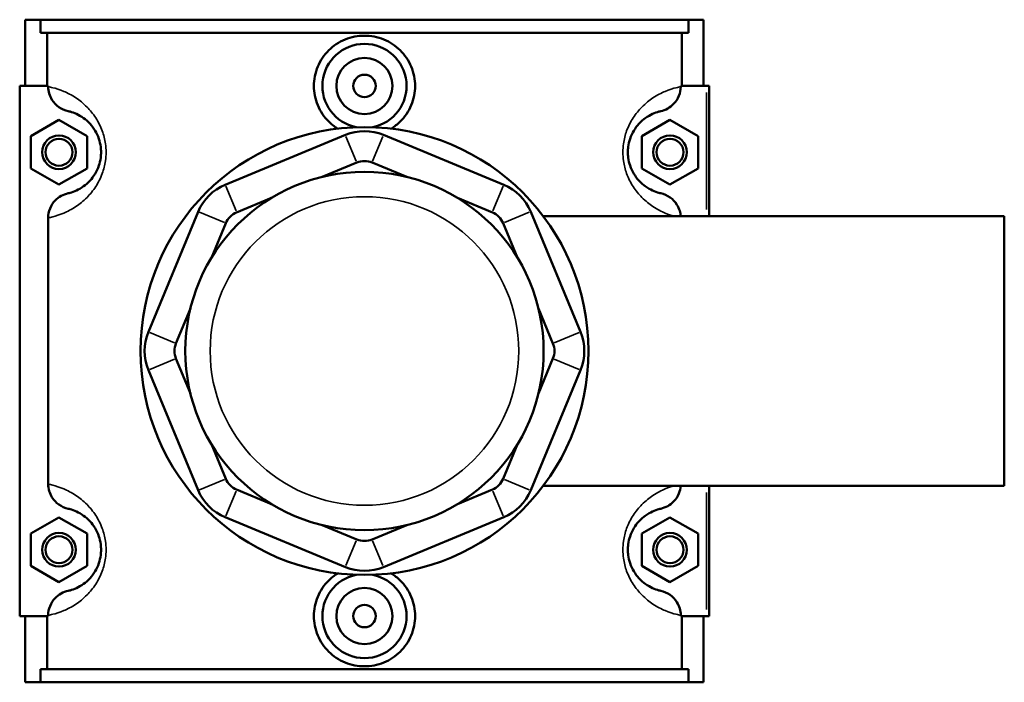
# Model space of a CAD drawing. Header units: inches. Extents: x 0.1 to 46.3, y -0.2 to 46.8.
# Tile 7 of 8: x 15.4 to 22.3, y 31.5 to 36.1. Entities that reach past the tile are written whole.
import ezdxf

# ---------------------------------------------------------------- set-up
doc = ezdxf.new("R2010")
doc.units = ezdxf.units.IN
doc.header["$MEASUREMENT"] = 0
doc.layers.add('Visible (ANSI)', color=7, linetype='Continuous', lineweight=50)
doc.layers.add('Visible Narrow (ANSI)', color=7, linetype='Continuous', lineweight=35)

msp = doc.modelspace()

# ---------------------------------------------------------------- linework, layer by layer
at = {"layer": 'Visible (ANSI)'}
for p, q in [((15.4446, 35.6842), (15.4446, 36.1492)), ((15.4446, 36.1492), (15.5508, 36.1492)), ((15.5508, 36.1492), (20.0983, 36.1492)), ((15.5508, 36.0562), (15.5508, 36.1492)), ((20.0983, 36.1492), (20.0983, 36.0562)), ((20.0983, 36.1492), (20.2046, 36.1492)), ((20.2046, 35.6842), (20.2046, 36.1492)), ((20.0983, 36.0562), (15.5508, 36.0562)), ((15.597, 36.0562), (15.597, 35.6842)), ((20.0521, 35.6842), (20.0521, 36.0562)), ((15.6051, 35.6842), (15.4052, 35.6842)), ((15.4052, 35.6842), (15.4052, 31.9642)), ((15.6051, 35.6842), (15.6051, 35.6794)), ((20.044, 35.6794), (20.044, 35.6842)), ((20.044, 35.6842), (20.2242, 35.6842)), ((20.2242, 35.6842), (20.2439, 35.6842)), ((20.2439, 34.771), (20.2439, 35.6842)), ((15.4839, 35.3328), (15.6808, 35.4465)), ((15.6808, 35.4465), (15.8776, 35.3328)), ((19.9683, 35.4465), (19.7715, 35.3328)), ((20.1652, 35.3328), (19.9683, 35.4465)), ((15.4839, 35.1055), (15.4839, 35.3328)), ((15.8776, 35.3328), (15.8776, 35.1055)), ((17.6909, 35.3403), (16.847, 34.9907)), ((18.8021, 34.9907), (17.9582, 35.3403)), ((19.7715, 35.3328), (19.7715, 35.1055)), ((20.1652, 35.1055), (20.1652, 35.3328)), ((15.6808, 34.9919), (15.4839, 35.1055)), ((15.8776, 35.1055), (15.6808, 34.9919)), ((17.5272, 35.0457), (17.7711, 35.1467)), ((17.878, 35.1467), (18.1219, 35.0457)), ((19.7715, 35.1055), (19.9683, 34.9919)), ((19.9683, 34.9919), (20.1652, 35.1055)), ((16.9272, 34.7972), (17.1711, 34.8982)), ((18.478, 34.8982), (18.7219, 34.7972)), ((15.6051, 34.759), (15.6051, 32.8894)), ((16.658, 34.8017), (16.3085, 33.9578)), ((19.3407, 33.9578), (18.9911, 34.8017)), ((19.0787, 34.771), (22.3146, 34.771)), ((22.3146, 32.8773), (22.3146, 34.771)), ((16.7506, 34.4776), (16.8516, 34.7216)), ((18.7975, 34.7216), (18.8986, 34.4776)), ((16.502, 33.8777), (16.6031, 34.1216)), ((19.046, 34.1216), (19.1471, 33.8777)), ((16.6031, 33.5268), (16.502, 33.7707)), ((19.1471, 33.7707), (19.046, 33.5268)), ((16.3085, 33.6906), (16.658, 32.8466)), ((18.9911, 32.8466), (19.3407, 33.6906)), ((16.8516, 32.9268), (16.7506, 33.1708)), ((18.8986, 33.1708), (18.7975, 32.9268)), ((17.1711, 32.7502), (16.9272, 32.8512)), ((18.7219, 32.8512), (18.478, 32.7502)), ((19.0787, 32.8773), (22.3146, 32.8773)), ((20.2439, 31.9642), (20.2439, 32.8773)), ((15.4839, 32.5428), (15.6808, 32.6565)), ((15.6808, 32.6565), (15.8776, 32.5428)), ((16.847, 32.6577), (17.6909, 32.3081)), ((17.9582, 32.3081), (18.8021, 32.6577)), ((19.9683, 32.6565), (19.7715, 32.5428)), ((20.1652, 32.5428), (19.9683, 32.6565)), ((17.7711, 32.5017), (17.5272, 32.6027)), ((18.1219, 32.6027), (17.878, 32.5017)), ((15.4839, 32.3155), (15.4839, 32.5428)), ((15.8776, 32.5428), (15.8776, 32.3155)), ((19.7715, 32.5428), (19.7715, 32.3155)), ((20.1652, 32.3155), (20.1652, 32.5428)), ((15.6808, 32.2019), (15.4839, 32.3155)), ((15.8776, 32.3155), (15.6808, 32.2019)), ((19.7715, 32.3155), (19.9683, 32.2019)), ((19.9683, 32.2019), (20.1652, 32.3155)), ((15.4052, 31.9642), (15.6051, 31.9642)), ((15.4446, 31.4992), (15.4446, 31.9642)), ((15.597, 31.9642), (15.597, 31.5922)), ((15.6051, 31.969), (15.6051, 31.9642)), ((20.044, 31.9642), (20.044, 31.969)), ((20.2242, 31.9642), (20.044, 31.9642)), ((20.0521, 31.5922), (20.0521, 31.9642)), ((20.2046, 31.4992), (20.2046, 31.9642)), ((20.2439, 31.9642), (20.2242, 31.9642)), ((20.0983, 31.5922), (15.5508, 31.5922)), ((15.5508, 31.4992), (15.5508, 31.5922)), ((20.0983, 31.5922), (20.0983, 31.4992)), ((15.5508, 31.4992), (15.4446, 31.4992)), ((15.5508, 31.4992), (20.0983, 31.4992)), ((20.2046, 31.4992), (20.0983, 31.4992))]:
    msp.add_line(p, q, dxfattribs=at)
for centre, radius in [((17.8246, 35.6842), 0.1969), ((17.8246, 35.6842), 0.0787), ((17.8246, 33.8242), 1.5715), ((15.6808, 35.2192), 0.1181), ((15.6808, 35.2192), 0.0945), ((19.9683, 35.2192), 0.1181), ((19.9683, 35.2192), 0.0945), ((17.8246, 33.8242), 1.2572), ((15.6808, 32.4292), 0.1181), ((19.9683, 32.4292), 0.1181), ((15.6808, 32.4292), 0.0945), ((19.9683, 32.4292), 0.0945), ((17.8246, 31.9642), 0.1969), ((17.8246, 31.9642), 0.0787)]:
    msp.add_circle(centre, radius, dxfattribs=at)
for centre, radius, start, end in [((17.8246, 35.6842), 0.2953, 281.25207, 258.74793), ((17.8246, 35.0177), 0.3492, 67.5, 112.5), ((17.8246, 35.0177), 0.1397, 67.5, 112.5), ((16.9806, 34.6681), 0.3492, 112.5, 157.5), ((18.6685, 34.6681), 0.3492, 22.5, 67.5), ((16.9806, 34.6681), 0.1397, 112.5, 157.5), ((18.6685, 34.6681), 0.1397, 22.5, 67.5), ((16.6311, 33.8242), 0.3492, 157.5, 202.5), ((19.018, 33.8242), 0.3492, 337.5, 22.5), ((16.6311, 33.8242), 0.1397, 157.5, 202.5), ((19.018, 33.8242), 0.1397, 337.5, 22.5), ((16.9806, 32.9803), 0.1397, 202.5, 247.5), ((18.6685, 32.9803), 0.1397, 292.5, 337.5), ((16.9806, 32.9803), 0.3492, 202.5, 247.5), ((18.6685, 32.9803), 0.3492, 292.5, 337.5), ((17.8246, 32.6307), 0.1397, 247.5, 292.5), ((17.8246, 32.6307), 0.3492, 247.5, 292.5), ((17.8246, 31.9642), 0.2953, 101.25207, 78.74793)]:
    msp.add_arc(centre, radius, start, end, dxfattribs=at)
for points, knots in [([(17.6372, 35.3844), (17.6138, 35.3989), (17.5925, 35.4159), (17.5423, 35.4655), (17.5149, 35.5051), (17.4784, 35.5922), (17.4693, 35.6396), (17.4693, 35.7288), (17.4784, 35.7762), (17.5149, 35.8633), (17.5423, 35.9029), (17.6054, 35.9654), (17.6453, 35.9924), (17.7326, 36.0282), (17.7801, 36.037), (17.8691, 36.037), (17.9165, 36.0282), (18.0038, 35.9924), (18.0437, 35.9654), (18.1068, 35.9029), (18.1343, 35.8633), (18.1708, 35.7762), (18.1798, 35.7288), (18.1798, 35.6842)], [1.835834, 1.835834, 1.835834, 1.835834, 2.035297, 2.035297, 2.374881, 2.374881, 2.714465, 2.714465, 3.054049, 3.054049, 3.393633, 3.393633, 3.732665, 3.732665, 4.071698, 4.071698, 4.41073, 4.41073, 4.749762, 4.749762, 5.089346, 5.089346, 5.42893, 5.42893, 5.42893, 5.42893]), ([(15.6051, 35.6794), (15.6051, 35.6632), (15.6074, 35.6471), (15.6164, 35.616), (15.6231, 35.6012), (15.6442, 35.5674), (15.6607, 35.5501), (15.6998, 35.5225), (15.7221, 35.5126), (15.7457, 35.5073)], [-0.6114062, -0.6114062, -0.6114062, -0.6114062, -0.4880421, -0.4880421, -0.3645154, -0.3645154, -0.184164, -0.184164, 0, 0, 0, 0]), ([(18.1798, 35.6842), (18.1798, 35.6396), (18.1708, 35.5922), (18.1343, 35.5051), (18.1068, 35.4655), (18.0567, 35.4159), (18.0353, 35.3989), (18.0119, 35.3844)], [0, 0, 0, 0, 0.339584, 0.339584, 0.679168, 0.679168, 0.8786311, 0.8786311, 0.8786311, 0.8786311]), ([(19.9034, 35.5073), (19.9206, 35.5111), (19.9371, 35.5174), (19.9679, 35.5345), (19.982, 35.5453), (20.0101, 35.5742), (20.0227, 35.5933), (20.0396, 35.635), (20.044, 35.6571), (20.044, 35.6794)], [-0.6108027, -0.6108027, -0.6108027, -0.6108027, -0.4770763, -0.4770763, -0.3427203, -0.3427203, -0.1698946, -0.1698946, 0, 0, 0, 0]), ([(15.7457, 35.5073), (15.7499, 35.5063), (15.7545, 35.5052), (15.7719, 35.5004), (15.7868, 35.4954), (15.8189, 35.4807), (15.8358, 35.4715), (15.8683, 35.448), (15.8836, 35.435), (15.9111, 35.4049), (15.9233, 35.389), (15.9445, 35.3535), (15.9536, 35.3344), (15.9666, 35.2956), (15.9711, 35.2766), (15.9752, 35.2445), (15.9761, 35.2318), (15.9761, 35.2192), (15.9761, 35.2066), (15.9752, 35.1939), (15.9711, 35.1618), (15.9666, 35.1428), (15.9536, 35.104), (15.9445, 35.0849), (15.9233, 35.0494), (15.9111, 35.0335), (15.8836, 35.0034), (15.8683, 34.9904), (15.8358, 34.9669), (15.8189, 34.9577), (15.7868, 34.943), (15.7719, 34.938), (15.7545, 34.9332), (15.7499, 34.9321), (15.7457, 34.9311)], [0.553667, 0.553667, 0.553667, 0.553667, 0.778803, 0.778803, 1.345193, 1.345193, 1.851654, 1.851654, 2.262205, 2.262205, 2.595706, 2.595706, 2.893033, 2.893033, 3.138035, 3.138035, 3.291162, 3.291162, 3.291162, 3.444288, 3.444288, 3.689291, 3.689291, 3.986618, 3.986618, 4.320119, 4.320119, 4.73067, 4.73067, 5.237131, 5.237131, 5.803521, 5.803521, 6.028657, 6.028657, 6.028657, 6.028657]), ([(19.9034, 34.9311), (19.8992, 34.9321), (19.8946, 34.9332), (19.8772, 34.938), (19.8623, 34.943), (19.8302, 34.9577), (19.8134, 34.9669), (19.7809, 34.9904), (19.7656, 35.0034), (19.7381, 35.0335), (19.7258, 35.0494), (19.7046, 35.0849), (19.6955, 35.104), (19.6825, 35.1428), (19.678, 35.1618), (19.6739, 35.1939), (19.6731, 35.2066), (19.6731, 35.2192), (19.6731, 35.2318), (19.6739, 35.2445), (19.678, 35.2766), (19.6825, 35.2956), (19.6955, 35.3344), (19.7046, 35.3535), (19.7258, 35.389), (19.7381, 35.4049), (19.7656, 35.435), (19.7809, 35.448), (19.8134, 35.4715), (19.8302, 35.4807), (19.8623, 35.4954), (19.8772, 35.5004), (19.8946, 35.5052), (19.8992, 35.5063), (19.9034, 35.5073)], [0.553665, 0.553665, 0.553665, 0.553665, 0.7788, 0.7788, 1.345189, 1.345189, 1.851653, 1.851653, 2.262204, 2.262204, 2.595705, 2.595705, 2.893032, 2.893032, 3.138034, 3.138034, 3.291161, 3.291161, 3.291161, 3.444287, 3.444287, 3.689289, 3.689289, 3.986616, 3.986616, 4.320117, 4.320117, 4.730668, 4.730668, 5.237133, 5.237133, 5.803522, 5.803522, 6.028656, 6.028656, 6.028656, 6.028656]), ([(15.7457, 34.9311), (15.7285, 34.9273), (15.712, 34.921), (15.6813, 34.9039), (15.6671, 34.8931), (15.639, 34.8642), (15.6265, 34.8451), (15.6095, 34.8034), (15.6051, 34.7813), (15.6051, 34.759)], [-0.6108027, -0.6108027, -0.6108027, -0.6108027, -0.4770763, -0.4770763, -0.3427203, -0.3427203, -0.1698946, -0.1698946, 0, 0, 0, 0]), ([(20.0436, 34.771), (20.0427, 34.7832), (20.0406, 34.7951), (20.0327, 34.8224), (20.026, 34.8372), (20.0049, 34.871), (19.9884, 34.8883), (19.9494, 34.9159), (19.927, 34.9258), (19.9034, 34.9311)], [-0.5808021, -0.5808021, -0.5808021, -0.5808021, -0.4880421, -0.4880421, -0.3645154, -0.3645154, -0.184164, -0.184164, 0, 0, 0, 0]), ([(15.6051, 32.8894), (15.6051, 32.8732), (15.6074, 32.8571), (15.6164, 32.826), (15.6231, 32.8112), (15.6442, 32.7774), (15.6607, 32.7601), (15.6998, 32.7325), (15.7221, 32.7226), (15.7457, 32.7173)], [-0.6114062, -0.6114062, -0.6114062, -0.6114062, -0.4880421, -0.4880421, -0.3645154, -0.3645154, -0.184164, -0.184164, 0, 0, 0, 0]), ([(19.9034, 32.7173), (19.9206, 32.7211), (19.9371, 32.7274), (19.9679, 32.7445), (19.982, 32.7553), (20.0101, 32.7842), (20.0227, 32.8033), (20.0381, 32.8413), (20.0423, 32.8592), (20.0436, 32.8773)], [-0.6108027, -0.6108027, -0.6108027, -0.6108027, -0.4770763, -0.4770763, -0.3427203, -0.3427203, -0.1698946, -0.1698946, -0.0305923, -0.0305923, -0.0305923, -0.0305923]), ([(15.7457, 32.7173), (15.7499, 32.7163), (15.7545, 32.7152), (15.7719, 32.7104), (15.7868, 32.7054), (15.8189, 32.6907), (15.8358, 32.6815), (15.8683, 32.658), (15.8836, 32.645), (15.9111, 32.6149), (15.9233, 32.599), (15.9445, 32.5635), (15.9536, 32.5444), (15.9666, 32.5056), (15.9711, 32.4866), (15.9752, 32.4545), (15.9761, 32.4418), (15.9761, 32.4292), (15.9761, 32.4166), (15.9752, 32.4039), (15.9711, 32.3718), (15.9666, 32.3528), (15.9536, 32.314), (15.9445, 32.2949), (15.9233, 32.2594), (15.9111, 32.2435), (15.8836, 32.2134), (15.8683, 32.2004), (15.8358, 32.1769), (15.8189, 32.1677), (15.7868, 32.153), (15.7719, 32.148), (15.7545, 32.1432), (15.7499, 32.1421), (15.7457, 32.1411)], [0.553667, 0.553667, 0.553667, 0.553667, 0.778802, 0.778802, 1.345192, 1.345192, 1.851654, 1.851654, 2.262205, 2.262205, 2.595706, 2.595706, 2.893033, 2.893033, 3.138035, 3.138035, 3.291162, 3.291162, 3.291162, 3.444288, 3.444288, 3.689291, 3.689291, 3.986618, 3.986618, 4.320119, 4.320119, 4.730669, 4.730669, 5.237132, 5.237132, 5.803522, 5.803522, 6.028657, 6.028657, 6.028657, 6.028657]), ([(19.9034, 32.1411), (19.8992, 32.1421), (19.8946, 32.1432), (19.8772, 32.148), (19.8623, 32.153), (19.8302, 32.1677), (19.8134, 32.1769), (19.7809, 32.2004), (19.7656, 32.2134), (19.7381, 32.2435), (19.7258, 32.2594), (19.7046, 32.2949), (19.6955, 32.314), (19.6825, 32.3528), (19.678, 32.3718), (19.6739, 32.4039), (19.6731, 32.4166), (19.6731, 32.4292), (19.6731, 32.4418), (19.6739, 32.4545), (19.678, 32.4866), (19.6825, 32.5056), (19.6955, 32.5444), (19.7046, 32.5635), (19.7258, 32.599), (19.7381, 32.6149), (19.7656, 32.645), (19.7809, 32.658), (19.8134, 32.6815), (19.8302, 32.6907), (19.8623, 32.7054), (19.8772, 32.7104), (19.8946, 32.7152), (19.8992, 32.7163), (19.9034, 32.7173)], [0.553334, 0.553334, 0.553334, 0.553334, 0.778454, 0.778454, 1.344832, 1.344832, 1.851325, 1.851325, 2.261878, 2.261878, 2.595374, 2.595374, 2.892701, 2.892701, 3.137703, 3.137703, 3.29083, 3.29083, 3.29083, 3.443956, 3.443956, 3.688958, 3.688958, 3.986285, 3.986285, 4.319781, 4.319781, 4.730334, 4.730334, 5.236827, 5.236827, 5.803205, 5.803205, 6.028325, 6.028325, 6.028325, 6.028325]), ([(18.1798, 31.9642), (18.1798, 31.9196), (18.1708, 31.8722), (18.1343, 31.7851), (18.1068, 31.7455), (18.0437, 31.683), (18.0038, 31.656), (17.9165, 31.6202), (17.8691, 31.6114), (17.7801, 31.6114), (17.7326, 31.6202), (17.6453, 31.656), (17.6054, 31.683), (17.5423, 31.7455), (17.5149, 31.7851), (17.4784, 31.8722), (17.4693, 31.9196), (17.4693, 31.9642), (17.4693, 32.0088), (17.4784, 32.0562), (17.5149, 32.1433), (17.5423, 32.1829), (17.5925, 32.2325), (17.6138, 32.2495), (17.6372, 32.2639)], [2.714465, 2.714465, 2.714465, 2.714465, 3.054049, 3.054049, 3.393633, 3.393633, 3.732665, 3.732665, 4.071698, 4.071698, 4.41073, 4.41073, 4.749762, 4.749762, 5.089346, 5.089346, 5.42893, 5.42893, 5.42893, 5.768514, 5.768514, 6.108098, 6.108098, 6.307561, 6.307561, 6.307561, 6.307561]), ([(18.0119, 32.2639), (18.0353, 32.2495), (18.0567, 32.2325), (18.1068, 32.1829), (18.1343, 32.1433), (18.1708, 32.0562), (18.1798, 32.0088), (18.1798, 31.9642)], [1.835834, 1.835834, 1.835834, 1.835834, 2.0352971, 2.0352971, 2.3748811, 2.3748811, 2.7144651, 2.7144651, 2.7144651, 2.7144651]), ([(15.7457, 32.1411), (15.7285, 32.1373), (15.712, 32.131), (15.6813, 32.1139), (15.6671, 32.1031), (15.639, 32.0742), (15.6265, 32.0551), (15.6095, 32.0134), (15.6051, 31.9913), (15.6051, 31.969)], [-0.6108027, -0.6108027, -0.6108027, -0.6108027, -0.4770763, -0.4770763, -0.3427203, -0.3427203, -0.1698946, -0.1698946, 0, 0, 0, 0]), ([(20.044, 31.969), (20.044, 31.9852), (20.0417, 32.0013), (20.0327, 32.0324), (20.026, 32.0472), (20.0049, 32.081), (19.9884, 32.0983), (19.9494, 32.1259), (19.927, 32.1358), (19.9034, 32.1411)], [-0.6114062, -0.6114062, -0.6114062, -0.6114062, -0.4880421, -0.4880421, -0.3645154, -0.3645154, -0.184164, -0.184164, 0, 0, 0, 0])]:
    msp.add_open_spline(points, degree=3, knots=knots, dxfattribs=at)
at = {"layer": 'Visible Narrow (ANSI)'}
for p, q in [((20.2242, 35.6385), (20.2242, 34.8167)), ((17.7671, 35.1564), (17.6949, 35.3306)), ((17.882, 35.1564), (17.9542, 35.3306)), ((16.851, 34.9811), (16.9232, 34.8068)), ((18.7259, 34.8068), (18.7981, 34.9811)), ((16.8419, 34.7256), (16.6677, 34.7977)), ((18.8072, 34.7256), (18.9814, 34.7977)), ((16.4924, 33.8817), (16.3181, 33.9538)), ((19.1568, 33.8817), (19.331, 33.9538)), ((16.4924, 33.7667), (16.3181, 33.6946)), ((19.1568, 33.7667), (19.331, 33.6946)), ((16.8419, 32.9228), (16.6677, 32.8507)), ((18.8072, 32.9228), (18.9814, 32.8507)), ((16.9232, 32.8416), (16.851, 32.6673)), ((18.7259, 32.8416), (18.7981, 32.6673)), ((20.2242, 32.8317), (20.2242, 32.0099)), ((17.7671, 32.492), (17.6949, 32.3178)), ((17.882, 32.492), (17.9542, 32.3178))]:
    msp.add_line(p, q, dxfattribs=at)
msp.add_circle((17.8246, 33.8242), 1.0826, dxfattribs=at)
for points, knots in [([(15.6051, 34.759), (15.6147, 34.7609), (15.6255, 34.7632), (15.6592, 34.7718), (15.6849, 34.7796), (15.7402, 34.803), (15.7693, 34.8177), (15.8253, 34.8551), (15.8517, 34.8758), (15.8991, 34.9237), (15.9202, 34.9489), (15.9567, 35.0055), (15.9724, 35.0359), (15.9949, 35.0977), (16.0027, 35.1279), (16.0098, 35.179), (16.0112, 35.1991), (16.0112, 35.2192), (16.0112, 35.2393), (16.0098, 35.2594), (16.0027, 35.3105), (15.9949, 35.3407), (15.9724, 35.4025), (15.9567, 35.4329), (15.9202, 35.4895), (15.8991, 35.5147), (15.8517, 35.5626), (15.8253, 35.5833), (15.7693, 35.6207), (15.7402, 35.6353), (15.6849, 35.6588), (15.6592, 35.6666), (15.6255, 35.6752), (15.6147, 35.6775), (15.6051, 35.6794)], [-6.12408, -6.12408, -6.12408, -6.12408, -5.803521, -5.803521, -5.237131, -5.237131, -4.73067, -4.73067, -4.320119, -4.320119, -3.986618, -3.986618, -3.689291, -3.689291, -3.444288, -3.444288, -3.291162, -3.291162, -3.291162, -3.138035, -3.138035, -2.893033, -2.893033, -2.595706, -2.595706, -2.262205, -2.262205, -1.851654, -1.851654, -1.345193, -1.345193, -0.778803, -0.778803, -0.458244, -0.458244, -0.458244, -0.458244]), ([(20.044, 35.6794), (20.0345, 35.6775), (20.0236, 35.6752), (19.9899, 35.6666), (19.9642, 35.6588), (19.9089, 35.6353), (19.8798, 35.6207), (19.8238, 35.5833), (19.7974, 35.5626), (19.75, 35.5147), (19.7289, 35.4895), (19.6924, 35.4329), (19.6767, 35.4025), (19.6542, 35.3407), (19.6465, 35.3105), (19.6394, 35.2594), (19.6379, 35.2393), (19.6379, 35.2192), (19.6379, 35.1991), (19.6394, 35.179), (19.6465, 35.1279), (19.6542, 35.0977), (19.6767, 35.0359), (19.6924, 35.0055), (19.7289, 34.9489), (19.75, 34.9237), (19.7974, 34.8758), (19.8238, 34.8551), (19.8798, 34.8177), (19.9089, 34.803), (19.9567, 34.7828), (19.9764, 34.7761), (19.994, 34.771)], [-6.124078, -6.124078, -6.124078, -6.124078, -5.803522, -5.803522, -5.237133, -5.237133, -4.730668, -4.730668, -4.320117, -4.320117, -3.986616, -3.986616, -3.689289, -3.689289, -3.444287, -3.444287, -3.291161, -3.291161, -3.291161, -3.138034, -3.138034, -2.893032, -2.893032, -2.595705, -2.595705, -2.262204, -2.262204, -1.851653, -1.851653, -1.345189, -1.345189, -0.92463, -0.92463, -0.92463, -0.92463]), ([(15.6051, 31.969), (15.6147, 31.9709), (15.6255, 31.9732), (15.6592, 31.9818), (15.6849, 31.9896), (15.7402, 32.013), (15.7693, 32.0277), (15.8253, 32.0651), (15.8517, 32.0858), (15.8991, 32.1337), (15.9202, 32.1589), (15.9567, 32.2155), (15.9724, 32.2459), (15.9949, 32.3077), (16.0027, 32.3379), (16.0098, 32.389), (16.0112, 32.4091), (16.0112, 32.4292), (16.0112, 32.4493), (16.0098, 32.4694), (16.0027, 32.5205), (15.9949, 32.5507), (15.9724, 32.6125), (15.9567, 32.6429), (15.9202, 32.6995), (15.8991, 32.7247), (15.8517, 32.7726), (15.8253, 32.7933), (15.7693, 32.8307), (15.7402, 32.8453), (15.6849, 32.8688), (15.6592, 32.8766), (15.6255, 32.8852), (15.6147, 32.8875), (15.6051, 32.8894)], [-6.124079, -6.124079, -6.124079, -6.124079, -5.803522, -5.803522, -5.237132, -5.237132, -4.730669, -4.730669, -4.320119, -4.320119, -3.986618, -3.986618, -3.689291, -3.689291, -3.444288, -3.444288, -3.291162, -3.291162, -3.291162, -3.138035, -3.138035, -2.893033, -2.893033, -2.595706, -2.595706, -2.262205, -2.262205, -1.851654, -1.851654, -1.345192, -1.345192, -0.778802, -0.778802, -0.458244, -0.458244, -0.458244, -0.458244]), ([(19.994, 32.8774), (19.9764, 32.8723), (19.9567, 32.8656), (19.9089, 32.8453), (19.8798, 32.8307), (19.8238, 32.7933), (19.7974, 32.7726), (19.75, 32.7247), (19.7289, 32.6995), (19.6924, 32.6429), (19.6767, 32.6125), (19.6542, 32.5507), (19.6465, 32.5205), (19.6394, 32.4694), (19.6379, 32.4493), (19.6379, 32.4292), (19.6379, 32.4091), (19.6394, 32.389), (19.6465, 32.3379), (19.6542, 32.3077), (19.6767, 32.2459), (19.6924, 32.2155), (19.7289, 32.1589), (19.75, 32.1337), (19.7974, 32.0858), (19.8238, 32.0651), (19.8798, 32.0277), (19.9089, 32.013), (19.9642, 31.9896), (19.9899, 31.9818), (20.0236, 31.9732), (20.0345, 31.9709), (20.044, 31.969)], [-5.657361, -5.657361, -5.657361, -5.657361, -5.236827, -5.236827, -4.730334, -4.730334, -4.319781, -4.319781, -3.986285, -3.986285, -3.688958, -3.688958, -3.443956, -3.443956, -3.29083, -3.29083, -3.29083, -3.137703, -3.137703, -2.892701, -2.892701, -2.595374, -2.595374, -2.261878, -2.261878, -1.851325, -1.851325, -1.344832, -1.344832, -0.778454, -0.778454, -0.457912, -0.457912, -0.457912, -0.457912])]:
    msp.add_open_spline(points, degree=3, knots=knots, dxfattribs=at)

doc.saveas('drawing.dxf')
